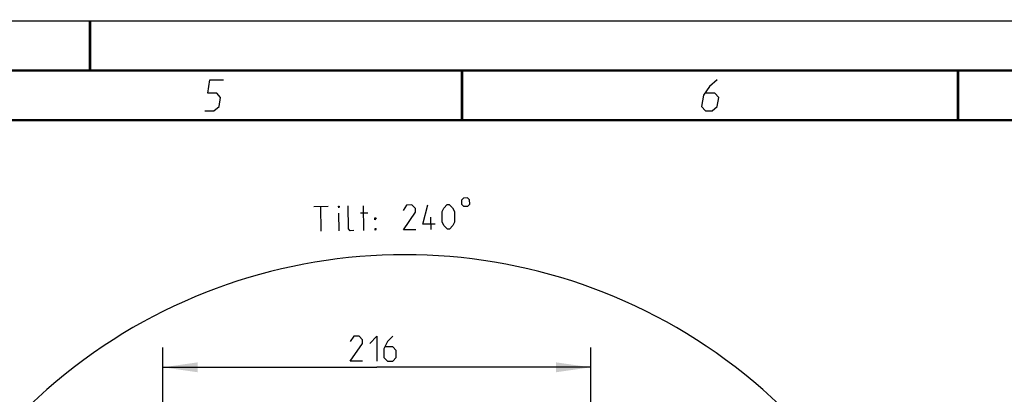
# Model space of a CAD drawing. Header units: millimetres. Extents: x 0 to 420, y 0 to 297.
# Tile 222 of 256: x 223 to 322, y 259 to 297. Entities that reach past the tile are written whole.
import ezdxf

# ---------------------------------------------------------------- set-up
doc = ezdxf.new("R2010")
doc.units = ezdxf.units.MM
doc.header["$LTSCALE"] = 23.1
doc.header["$PDMODE"] = 3
doc.header["$PDSIZE"] = 0.3125
doc.layers.get('0').update_dxf_attribs({"linetype": 'CONTINUOUS'})
doc.layers.get('Defpoints').update_dxf_attribs({"linetype": 'CONTINUOUS'})
doc.layers.add('DIM_PILOTEES', color=7, linetype='CONTINUOUS')
doc.styles.get("Standard").update_dxf_attribs({"font": 'txt', "width": 0.7})
doc.dimstyles.new('DIMSTYLE_3', dxfattribs={"dimtxt": 2.5, "dimasz": 3.5, "dimexe": 2, "dimexo": 0, "dimtad": 1, "dimdec": 0, "dimlfac": 5, "dimdsep": 46, "dimtxsty": 'Standard', "dimblk": '_FILLED', "dimblk1": '_FILLED', "dimblk2": '_FILLED', "dimcen": 0.09, "dimazin": 2, "dimtp": 0.5, "dimtm": 0.5, "dimtfac": 1, "dimtdec": 0, "dimtofl": 0, "dimtmove": 0, "dimatfit": 3, "dimldrblk": '_FILLED', "dimfxl": 0, "dimtolj": 1, "dimarcsym": 0})
doc.dimstyles.new('DIMSTYLE_9', dxfattribs={"dimtxt": 2.5, "dimasz": 3.5, "dimexe": 2, "dimexo": 0, "dimgap": 2.5, "dimtad": 1, "dimdsep": 46, "dimtxsty": 'Standard', "dimblk": '_FILLED', "dimblk1": '_FILLED', "dimblk2": '_FILLED', "dimcen": 0.09, "dimazin": 2, "dimtp": 0.5, "dimtm": 0.5, "dimtfac": 1, "dimtofl": 0, "dimtmove": 0, "dimatfit": 3, "dimldrblk": '_FILLED', "dimfxl": 0, "dimtolj": 1, "dimarcsym": 0})

# ---------------------------------------------------------------- blocks, each defined once
blk = doc.blocks.new('_FILLED')
at = {"color": 0, "linetype": 'ByBlock'}
blk.add_solid([(0, 0), (-1, 0.143), (-1, -0.143)], dxfattribs=at)
blk = doc.blocks.new('*D7')
at = {"layer": 'DIM_PILOTEES', "color": 2, "linetype": 'Continuous'}
for p, q in [((237.358, 221.862), (237.358, 264.066)), ((280.48, 226.199), (280.48, 264.066)), ((237.358, 262.066), (258.919, 262.066)), ((280.48, 262.066), (258.919, 262.066))]:
    blk.add_line(p, q, dxfattribs=at)
at = {"layer": 'DIM_PILOTEES', "color": 2, "linetype": 'Continuous', "xscale": 3.5, "yscale": 3.5, "zscale": 3.5, "rotation": 180}
blk.add_blockref('_FILLED', (237.358, 262.066), dxfattribs=at)
at = {"layer": 'DIM_PILOTEES', "color": 2, "linetype": 'Continuous', "xscale": 3.5, "yscale": 3.5, "zscale": 3.5}
blk.add_blockref('_FILLED', (280.48, 262.066), dxfattribs=at)
at = {"layer": 'DIM_PILOTEES', "color": 2, "linetype": 'Continuous', "insert": (258.919, 265.191), "char_height": 2.5, "width": 8.03571, "attachment_point": 2, "line_spacing_factor": 0.9}
blk.add_mtext('{\\ftxt;\\W0.0001;\\H0.0001;\\~}{\\ftxt;\\W2.1428571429;\\H2.5; }{\\ftxt;\\W0.0001;\\H0.0001;\\~}', dxfattribs=at)
blk = doc.blocks.new('*D16')
at = {"layer": 'Defpoints', "color": 0, "linetype": 'Continuous'}
for p in [(226.593, 260.628), (261.739, 218.743), (214.387, 191.405), (309.09, 191.405)]:
    blk.add_point(p, dxfattribs=at)
at = {"layer": 'DIM_PILOTEES', "color": 0, "linetype": 'Continuous', "lineweight": -2}
for p, q in [((214.387, 191.405), (216.119, 192.405)), ((309.09, 191.405), (310.822, 190.405))]:
    blk.add_line(p, q, dxfattribs=at)
blk.add_arc((261.739, 218.743), 54.677, 333.66827, 206.33173, dxfattribs=at)
at = {"layer": 'DIM_PILOTEES', "color": 0, "linetype": 'Continuous', "lineweight": -2, "xscale": 3.5, "yscale": 3.5, "zscale": 3.5}
for p, rotation in [((214.387, 191.405), 298.1658643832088), ((309.09, 191.405), 241.8341356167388)]:
    blk.add_blockref('_FILLED', p, dxfattribs=dict(at, rotation=rotation))
at = {"layer": 'DIM_PILOTEES', "color": 0, "linetype": 'Continuous', "insert": (267.785, 278.951), "char_height": 2.5, "width": 24.82143, "attachment_point": 2, "rotation": 354.26515, "line_spacing_factor": 0.9}
blk.add_mtext('\\A1;{\\ftxt;\\W0.0001;\\H0.0001;\\~}{\\ftxt;\\W3.5952380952;\\H2.5; }{\\ftxt;\\W0.0001;\\H0.0001;\\~}{\\ftxt;\\W0.0001;\\H0.0001;\\~}{\\ftxt;\\W2.3571428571;\\H2.5; }{\\ftxt;\\W0.0001;\\H0.0001;\\~}{\\ftxt;\\W0.0001;\\H0.0001;\\~}{\\ftxt;\\W0.6666666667;\\H2.5; }{\\ftxt;\\W0.0001;\\H0.0001;\\~}', dxfattribs=at)

msp = doc.modelspace()

# ---------------------------------------------------------------- linework, layer by layer
at = {"color": 7, "linetype": 'Continuous'}
for p, q in [((0, 297), (420, 297)), ((25, 286.9999), (410, 286.9999))]:
    msp.add_line(p, q, dxfattribs=at)
at = {"color": 7, "linetype": 'Continuous', "const_width": 0.25}
for points in [[(230, 297), (230, 292)], [(415, 292), (20, 292)], [(267.5001, 292), (267.5001, 287)], [(317.5002, 292), (317.5002, 287)], [(25, 287), (410, 287)]]:
    msp.add_lwpolyline(points, dxfattribs=at)
at = {"color": 2, "linetype": 'Continuous'}
for points in [[(241.5896, 287.925), (242.4896, 287.925), (243.0131, 288.375), (243.16, 289.275), (242.7835, 289.725), (241.8835, 289.725), (242.1039, 291.075), (243.4539, 291.075)], [(293.2289, 291.075), (292.4437, 290.4), (291.8468, 289.5), (291.6631, 288.375), (292.0396, 287.925), (292.7146, 287.925), (293.2381, 288.375), (293.385, 289.275), (293.0085, 289.725), (292.0335, 289.725)]]:
    msp.add_lwpolyline(points, dxfattribs=at)
at = {"layer": 'DIM_PILOTEES', "color": 2, "linetype": 'Continuous'}
for p, q in [((252.5736, 278.2898), (254.002, 278.3112)), ((253.3252, 275.8008), (253.2878, 278.3005)), ((257.6104, 275.8649), (257.573, 278.3646)), ((255.1107, 275.8275), (255.084, 277.613)), ((257.2861, 277.6459), (258.0003, 277.6566)), ((264.3954, 275.9664), (264.3767, 277.2162))]:
    msp.add_line(p, q, dxfattribs=at)
for points in [[(267.4466, 278.929), (267.4529, 278.5124), (267.6643, 278.3072), (268.0809, 278.3134), (268.2861, 278.5248), (268.2799, 278.9415), (268.0685, 279.1466), (267.6518, 279.1404), (267.4466, 278.929)], [(255.076, 278.1487), (255.0733, 278.3272), (255.1328, 278.3281), (255.076, 278.1487)], [(256.5986, 275.8498), (256.2415, 275.8444), (256.0603, 276.0203), (256.0256, 278.3415)], [(262.8479, 275.9432), (261.598, 275.9245), (262.8212, 277.7287), (262.8159, 278.0858), (262.4534, 278.4376), (261.9178, 278.4296), (261.5687, 277.8886)], [(264.804, 276.5083), (263.5541, 276.4896), (264.0604, 278.4616)], [(265.5155, 276.6975), (265.4995, 277.7688), (265.6727, 278.1285), (266.0244, 278.491), (266.203, 278.4937), (266.5654, 278.1419), (266.7493, 277.7875), (266.7654, 276.7162), (266.5922, 276.3564), (266.2404, 275.994), (266.0618, 275.9913), (265.6994, 276.343), (265.5155, 276.6975)], [(258.7252, 276.9531), (258.7225, 277.1317), (258.8416, 277.1334), (258.7252, 276.9531)], [(258.7412, 275.8818), (258.7386, 276.0604), (258.8576, 276.0621), (258.7412, 275.8818)], [(257.4902, 262.6909), (256.2402, 262.6909), (257.4902, 264.4766), (257.4902, 264.8337), (257.1331, 265.1909), (256.5974, 265.1909), (256.2402, 264.6552)], [(258.2045, 264.4766), (258.9188, 265.1909), (258.9188, 262.6909)], [(260.5259, 265.1909), (259.9902, 264.6552), (259.6331, 263.9409), (259.6331, 263.048), (259.9902, 262.6909), (260.5259, 262.6909), (260.8831, 263.048), (260.8831, 263.7623), (260.5259, 264.1195), (259.7521, 264.1195)]]:
    msp.add_lwpolyline(points, dxfattribs=at)

# ---------------------------------------------------------------- dimensions: what is measured, and where the dimension line sits
dim = msp.add_angular_dim_3p(base=(226.5932, 260.6283), center=(261.7388, 218.7434), p1=(309.0904, 191.405), p2=(214.3873, 191.405), text='{\\ftxt;\\W0.0001;\\H0.0001;\\~}{\\ftxt;\\W3.5952380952;\\H2.5; }{\\ftxt;\\W0.0001;\\H0.0001;\\~}{\\ftxt;\\W0.0001;\\H0.0001;\\~}{\\ftxt;\\W2.3571428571;\\H2.5; }{\\ftxt;\\W0.0001;\\H0.0001;\\~}{\\ftxt;\\W0.0001;\\H0.0001;\\~}{\\ftxt;\\W0.6666666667;\\H2.5; }{\\ftxt;\\W0.0001;\\H0.0001;\\~}', dimstyle='DIMSTYLE_9', dxfattribs=at)
dim.commit()
dim.dimension.update_dxf_attribs({"geometry": '*D16', "text_midpoint": (267.2024, 273.1466), "dimtype": 165})
dim = msp.add_linear_dim(base=(280.4801, 262.0659), p1=(237.3576, 221.8616), p2=(280.4801, 226.1986), text='{\\ftxt;\\W0.0001;\\H0.0001;\\~}{\\ftxt;\\W2.1428571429;\\H2.5; }{\\ftxt;\\W0.0001;\\H0.0001;\\~}', dimstyle='DIMSTYLE_3', dxfattribs=at)
dim.commit()
dim.dimension.update_dxf_attribs({"geometry": '*D7', "text_midpoint": (258.5617, 262.0659), "dimtype": 160})

doc.saveas('drawing.dxf')
